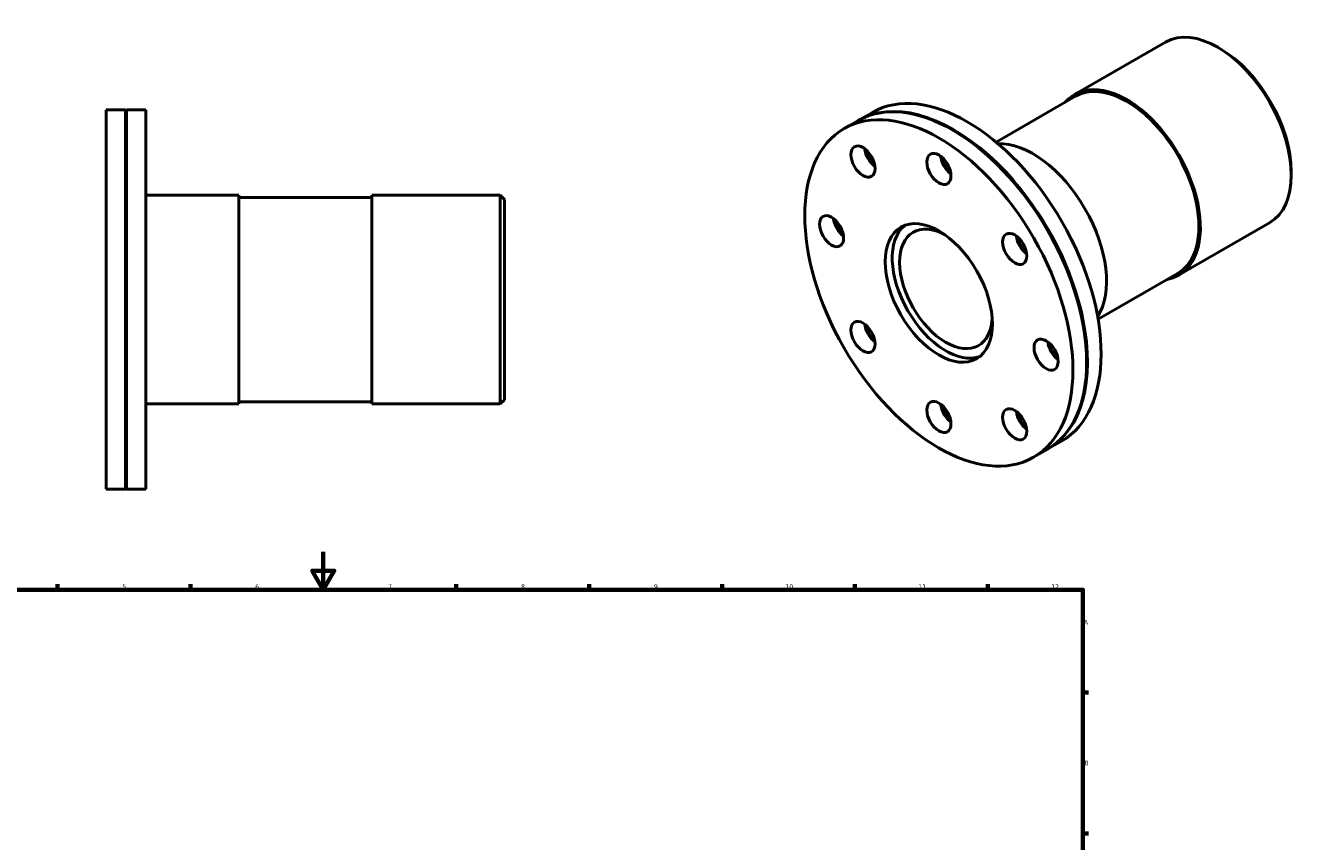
# Model space of a CAD drawing. Header units: millimetres. Extents: x -111 to 935, y -115 to 872.
# Tile 4 of 4: x 263 to 935, y 441 to 872. Entities that reach past the tile are written whole.
import ezdxf

# ---------------------------------------------------------------- set-up
doc = ezdxf.new("R2010")
doc.units = ezdxf.units.MM
doc.layers.add('Border (ISO)', color=7, linetype='Continuous', lineweight=70)
doc.layers.add('Visible (ISO)', color=7, linetype='Continuous', lineweight=50)
doc.styles.add('Note Text (ISO)', font='tahoma.ttf')

# ---------------------------------------------------------------- blocks, each defined once
blk = doc.blocks.new('Borders Default Border')
at = {"layer": 'Border (ISO)'}
for p, q in [((280.33, 574), (280.33, 576.9)), ((350.42, 574), (350.42, 576.9)), ((490.58, 574), (490.58, 576.9)), ((560.67, 574), (560.67, 576.9)), ((630.75, 574), (630.75, 576.9)), ((700.83, 574), (700.83, 576.9)), ((770.92, 574), (770.92, 576.9)), ((821, 519.75), (823.9, 519.75)), ((821, 445.5), (823.9, 445.5))]:
    blk.add_line(p, q, dxfattribs=at)
at = {"layer": 'Border (ISO)', "flags": 128}
for points in [[(420.5, 594), (420.5, 574), (414.73, 584), (426.27, 584), (420.5, 574)], [(20, 20), (20, 574), (821, 574), (821, 20), (20, 20)]]:
    blk.add_lwpolyline(points, dxfattribs=at)
at = {"layer": 'Border (ISO)', "color": 232, "true_color": 0xca0064, "char_height": 2.5, "attachment_point": 7, "style": 'Note Text (ISO)'}
for s, insert in [('5', (314.64, 574.35)), ('6', (384.66, 574.35)), ('7', (454.77, 574.4)), ('8', (524.81, 574.34)), ('9', (594.88, 574.35)), ('10', (664.29, 574.35)), ('11', (734.37, 574.4)), ('12', (804.46, 574.4)), ('A', (821.59, 555.62)), ('B', (821.89, 481.38))]:
    blk.add_mtext(s, dxfattribs=dict(at, insert=insert))

msp = doc.modelspace()

# ---------------------------------------------------------------- linework, layer by layer
at = {"layer": 'Visible (ISO)'}
for p, q in [((816.623, 835.18), (864.565, 862.788)), ((893.712, 859.105), (892.162, 860.004)), ((817.172, 834.227), (775.223, 810.07)), ((306.031, 626.982), (306.031, 826.982)), ((306.031, 826.982), (316.231, 826.982)), ((316.231, 626.982), (316.231, 826.982)), ((316.531, 826.682), (316.231, 826.982)), ((316.531, 826.682), (316.831, 826.982)), ((316.531, 627.282), (316.531, 826.682)), ((316.831, 626.982), (316.831, 826.982)), ((316.831, 826.982), (327.031, 826.982)), ((327.031, 626.982), (327.031, 826.982)), ((702.809, 821.567), (710.021, 825.72)), ((695.172, 817.169), (702.384, 821.322)), ((752.772, 816.138), (752.561, 816.261)), ((930.903, 794.522), (930.903, 792.73)), ((327.031, 781.982), (376.031, 781.982)), ((376.031, 781.982), (376.031, 671.982)), ((446.031, 780.882), (376.031, 780.882)), ((446.031, 671.982), (446.031, 781.982)), ((446.031, 781.982), (513.831, 781.982)), ((513.831, 671.982), (513.831, 781.982)), ((516.031, 779.782), (513.831, 781.982)), ((516.031, 779.782), (516.031, 674.182)), ((871.517, 739.856), (919.459, 767.464)), ((870.968, 740.809), (829.019, 716.652)), ((822.998, 694.189), (822.998, 693.944)), ((327.031, 671.982), (376.031, 671.982)), ((446.031, 673.082), (376.031, 673.082)), ((446.031, 671.982), (513.831, 671.982)), ((516.031, 674.182), (513.831, 671.982)), ((802.615, 648.25), (809.828, 652.403)), ((794.978, 643.852), (802.191, 648.006)), ((306.031, 626.982), (316.231, 626.982)), ((316.531, 627.282), (316.231, 626.982)), ((316.531, 627.282), (316.831, 626.982)), ((316.831, 626.982), (327.031, 626.982))]:
    msp.add_line(p, q, dxfattribs=at)
for centre, major_axis, start_param, end_param in [((892.012, 815.126), (-27.447, 47.662), 3.1415927, 6.2831853), ((893.568, 816.022), (-26.349, 45.756), 3.9289245, 5.4958534), ((759.924, 739.062), (-49.903, 86.658), 3.1415927, 6.2831853), ((844.07, 787.518), (-27.447, 47.662), 2.9412578, 6.4835201), ((844.07, 787.518), (26.898, -46.709), 0, 3.1415927), ((752.288, 734.664), (-49.903, 86.658), 3.1415927, 6.2831853), ((752.712, 734.908), (-49.903, 86.658), 3.1373582, 6.2874198), ((752.5, 734.786), (49.754, -86.398), 0.7873319, 2.3542608), ((712.288, 803.946), (-4.491, 7.799), 0.9270328, 2.2145599), ((712.5, 804.068), (4.641, -8.059), 4.097301, 5.327477), ((712.712, 804.19), (4.491, -7.799), 4.1517059, 5.273072), ((794.573, 759.014), (27.447, -47.662), 0.2921954, 2.8493972), ((752.288, 800.068), (-4.491, 7.799), 0.9270328, 2.2145599), ((752.5, 800.19), (4.641, -8.059), 4.097301, 5.327477), ((752.712, 800.312), (4.491, -7.799), 4.1517059, 5.273072), ((695.719, 767.24), (-4.491, 7.799), 0.9270328, 2.2145599), ((695.931, 767.362), (4.641, -8.059), 4.097301, 5.327477), ((696.143, 767.484), (4.491, -7.799), 4.1517059, 5.273072), ((748.788, 732.648), (19.961, -34.663), 3.2343544, 6.1904235), ((748.788, 732.648), (17.217, -29.897), 2.3745967, 7.0501813), ((792.288, 757.877), (-4.491, 7.799), 0.9270328, 2.2145599), ((792.5, 757.999), (4.641, -8.059), 4.097301, 5.327477), ((792.712, 758.121), (4.491, -7.799), 4.1517059, 5.273072), ((712.288, 711.451), (-4.491, 7.799), 0.9270328, 2.2145599), ((712.5, 711.573), (4.641, -8.059), 4.097301, 5.327477), ((712.712, 711.695), (4.491, -7.799), 4.1517059, 5.273072), ((808.856, 702.088), (-4.491, 7.799), 0.9270328, 2.2145599), ((809.068, 702.211), (4.641, -8.059), 4.097301, 5.327477), ((809.28, 702.333), (4.491, -7.799), 4.1517059, 5.273072), ((752.288, 669.26), (-4.491, 7.799), 0.9270328, 2.2145599), ((752.5, 669.382), (4.641, -8.059), 4.097301, 5.327477), ((752.712, 669.505), (4.491, -7.799), 4.1517059, 5.273072), ((792.288, 665.382), (-4.491, 7.799), 0.9270328, 2.2145599), ((792.5, 665.504), (4.641, -8.059), 4.097301, 5.327477), ((792.712, 665.626), (4.491, -7.799), 4.1517059, 5.273072)]:
    msp.add_ellipse(centre, major_axis=major_axis, ratio=0.5780931, start_param=start_param, end_param=end_param, dxfattribs=at)
for centre, major_axis in [((745.075, 730.511), (49.903, -86.658)), ((705.075, 799.793), (4.491, -7.799)), ((745.075, 795.914), (4.491, -7.799)), ((688.507, 763.086), (4.491, -7.799)), ((745.075, 730.511), (19.961, -34.663)), ((785.075, 753.724), (4.491, -7.799)), ((705.075, 707.298), (4.491, -7.799)), ((801.644, 697.935), (4.491, -7.799)), ((745.075, 665.107), (4.491, -7.799)), ((785.075, 661.229), (4.491, -7.799))]:
    msp.add_ellipse(centre, major_axis=major_axis, ratio=0.5780931, dxfattribs=at)

# ---------------------------------------------------------------- block references
msp.add_blockref('Borders Default Border', (0, 0))

doc.saveas('drawing.dxf')
